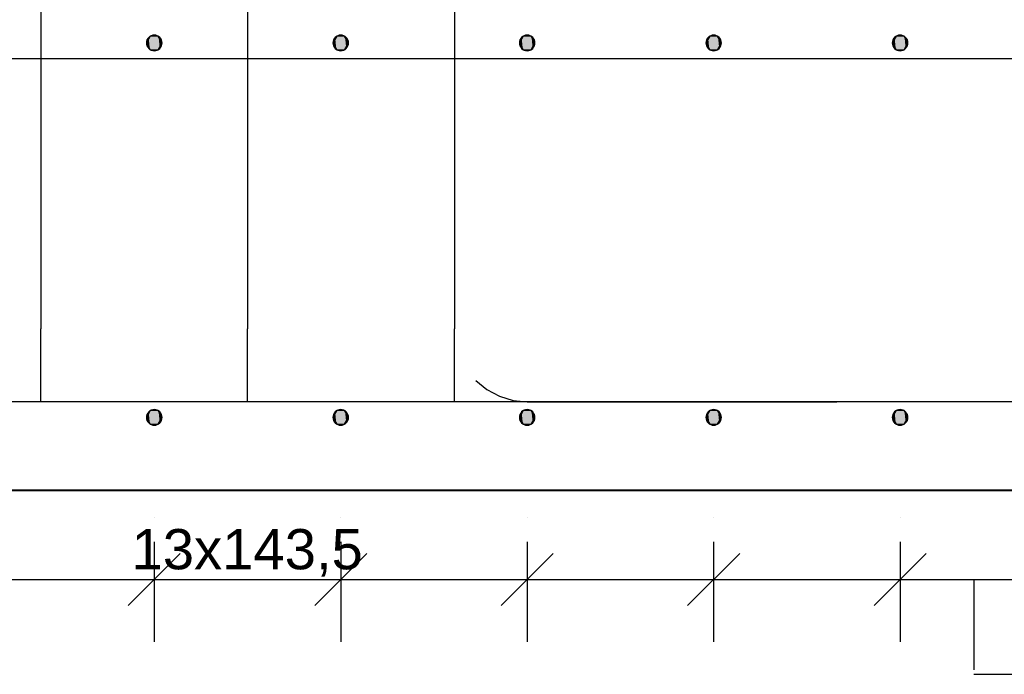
# Model space of a CAD drawing. Extents: x 68682 to 121374, y -47510 to -252.
# Tile 26 of 38: x 102433 to 104325, y -5708 to -4450. Entities that reach past the tile are written whole.
import ezdxf

# ---------------------------------------------------------------- set-up
doc = ezdxf.new("R2010")
doc.units = 0
doc.header["$LTSCALE"] = 1.125
doc.layers.add('--K_Fundamenty_lawy_przekroj', color=41, linetype='Continuous', lineweight=40)
doc.layers.add('--TW_Wymiary', color=1, linetype='Continuous')
doc.layers.add('BZ_PRETW', color=3, linetype='Continuous')
doc.styles.add('ISOCPEUR', font='arial.ttf', dxfattribs={"width": 0.8, "height": 150})

msp = doc.modelspace()

# ---------------------------------------------------------------- hatches: boundary and pattern name
at = {"layer": 'BZ_PRETW', "linetype": 'Continuous'}
for points in [[(102684.08, -4507.34), (102676.58, -4494.35), (102684.08, -4481.36)], [(102680.98, -4504.96), (102679.11, -4486.02), (102680.98, -4483.74)], [(102683.25, -4506.82), (102680.98, -4483.74), (102683.25, -4481.88)], [(102680.98, -4504.96), (102680.98, -4483.74), (102683.25, -4506.82)], [(102685.84, -4508.21), (102683.25, -4481.88), (102685.84, -4480.49)], [(102683.25, -4506.82), (102683.25, -4481.88), (102685.84, -4508.21)], [(102684.08, -4507.34), (102684.08, -4481.36), (102699.08, -4507.34)], [(102699.08, -4507.34), (102684.08, -4481.36), (102699.08, -4481.36)], [(102688.66, -4509.06), (102685.84, -4480.49), (102688.66, -4479.64)], [(102685.84, -4508.21), (102685.84, -4480.49), (102688.66, -4509.06)], [(102691.58, -4509.35), (102688.66, -4479.64), (102691.58, -4479.35)], [(102688.66, -4509.06), (102688.66, -4479.64), (102691.58, -4509.35)], [(102691.58, -4509.35), (102691.58, -4479.35), (102694.51, -4509.06)], [(102694.51, -4509.06), (102691.58, -4479.35), (102694.51, -4479.64)], [(102694.51, -4509.06), (102694.51, -4479.64), (102697.32, -4508.21)], [(102697.32, -4508.21), (102694.51, -4479.64), (102697.32, -4480.49)], [(102697.32, -4508.21), (102697.32, -4480.49), (102699.92, -4506.82)], [(102699.92, -4506.82), (102697.32, -4480.49), (102699.92, -4481.88)], [(102699.08, -4507.34), (102699.08, -4481.36), (102706.58, -4494.35)], [(102699.92, -4506.82), (102699.92, -4481.88), (102702.19, -4504.96)], [(102702.19, -4504.96), (102699.92, -4481.88), (102702.19, -4483.74)], [(102702.19, -4504.96), (102702.19, -4483.74), (102704.06, -4502.68)], [(102704.06, -4502.68), (102702.19, -4483.74), (102704.06, -4486.02)], [(103042.49, -4507.34), (103034.99, -4494.35), (103042.49, -4481.36)], [(103039.38, -4504.96), (103037.51, -4486.02), (103039.38, -4483.74)], [(103041.65, -4506.82), (103039.38, -4483.74), (103041.65, -4481.88)], [(103039.38, -4504.96), (103039.38, -4483.74), (103041.65, -4506.82)], [(103044.25, -4508.21), (103041.65, -4481.88), (103044.25, -4480.49)], [(103041.65, -4506.82), (103041.65, -4481.88), (103044.25, -4508.21)], [(103042.49, -4507.34), (103042.49, -4481.36), (103057.49, -4507.34)], [(103057.49, -4507.34), (103042.49, -4481.36), (103057.49, -4481.36)], [(103047.06, -4509.06), (103044.25, -4480.49), (103047.06, -4479.64)], [(103044.25, -4508.21), (103044.25, -4480.49), (103047.06, -4509.06)], [(103049.99, -4509.35), (103047.06, -4479.64), (103049.99, -4479.35)], [(103047.06, -4509.06), (103047.06, -4479.64), (103049.99, -4509.35)], [(103049.99, -4509.35), (103049.99, -4479.35), (103052.91, -4509.06)], [(103052.91, -4509.06), (103049.99, -4479.35), (103052.91, -4479.64)], [(103052.91, -4509.06), (103052.91, -4479.64), (103055.73, -4508.21)], [(103055.73, -4508.21), (103052.91, -4479.64), (103055.73, -4480.49)], [(103055.73, -4508.21), (103055.73, -4480.49), (103058.32, -4506.82)], [(103058.32, -4506.82), (103055.73, -4480.49), (103058.32, -4481.88)], [(103057.49, -4507.34), (103057.49, -4481.36), (103064.99, -4494.35)], [(103058.32, -4506.82), (103058.32, -4481.88), (103060.59, -4504.96)], [(103060.59, -4504.96), (103058.32, -4481.88), (103060.59, -4483.74)], [(103060.59, -4504.96), (103060.59, -4483.74), (103062.46, -4502.68)], [(103062.46, -4502.68), (103060.59, -4483.74), (103062.46, -4486.02)], [(103400.89, -4507.34), (103393.39, -4494.35), (103400.89, -4481.36)], [(103397.78, -4504.96), (103395.92, -4486.02), (103397.78, -4483.74)], [(103400.05, -4506.82), (103397.78, -4483.74), (103400.05, -4481.88)], [(103397.78, -4504.96), (103397.78, -4483.74), (103400.05, -4506.82)], [(103402.65, -4508.21), (103400.05, -4481.88), (103402.65, -4480.49)], [(103400.05, -4506.82), (103400.05, -4481.88), (103402.65, -4508.21)], [(103400.89, -4507.34), (103400.89, -4481.36), (103415.89, -4507.34)], [(103415.89, -4507.34), (103400.89, -4481.36), (103415.89, -4481.36)], [(103405.46, -4509.06), (103402.65, -4480.49), (103405.46, -4479.64)], [(103402.65, -4508.21), (103402.65, -4480.49), (103405.46, -4509.06)], [(103408.39, -4509.35), (103405.46, -4479.64), (103408.39, -4479.35)], [(103405.46, -4509.06), (103405.46, -4479.64), (103408.39, -4509.35)], [(103408.39, -4509.35), (103408.39, -4479.35), (103411.31, -4509.06)], [(103411.31, -4509.06), (103408.39, -4479.35), (103411.31, -4479.64)], [(103411.31, -4509.06), (103411.31, -4479.64), (103414.13, -4508.21)], [(103414.13, -4508.21), (103411.31, -4479.64), (103414.13, -4480.49)], [(103414.13, -4508.21), (103414.13, -4480.49), (103416.72, -4506.82)], [(103416.72, -4506.82), (103414.13, -4480.49), (103416.72, -4481.88)], [(103415.89, -4507.34), (103415.89, -4481.36), (103423.39, -4494.35)], [(103416.72, -4506.82), (103416.72, -4481.88), (103418.99, -4504.96)], [(103418.99, -4504.96), (103416.72, -4481.88), (103418.99, -4483.74)], [(103418.99, -4504.96), (103418.99, -4483.74), (103420.86, -4502.68)], [(103420.86, -4502.68), (103418.99, -4483.74), (103420.86, -4486.02)], [(103759.29, -4507.34), (103751.79, -4494.35), (103759.29, -4481.36)], [(103756.18, -4504.96), (103754.32, -4486.02), (103756.18, -4483.74)], [(103758.46, -4506.82), (103756.18, -4483.74), (103758.46, -4481.88)], [(103756.18, -4504.96), (103756.18, -4483.74), (103758.46, -4506.82)], [(103761.05, -4508.21), (103758.46, -4481.88), (103761.05, -4480.49)], [(103758.46, -4506.82), (103758.46, -4481.88), (103761.05, -4508.21)], [(103759.29, -4507.34), (103759.29, -4481.36), (103774.29, -4507.34)], [(103774.29, -4507.34), (103759.29, -4481.36), (103774.29, -4481.36)], [(103763.86, -4509.06), (103761.05, -4480.49), (103763.86, -4479.64)], [(103761.05, -4508.21), (103761.05, -4480.49), (103763.86, -4509.06)], [(103766.79, -4509.35), (103763.86, -4479.64), (103766.79, -4479.35)], [(103763.86, -4509.06), (103763.86, -4479.64), (103766.79, -4509.35)], [(103766.79, -4509.35), (103766.79, -4479.35), (103769.72, -4509.06)], [(103769.72, -4509.06), (103766.79, -4479.35), (103769.72, -4479.64)], [(103769.72, -4509.06), (103769.72, -4479.64), (103772.53, -4508.21)], [(103772.53, -4508.21), (103769.72, -4479.64), (103772.53, -4480.49)], [(103772.53, -4508.21), (103772.53, -4480.49), (103775.12, -4506.82)], [(103775.12, -4506.82), (103772.53, -4480.49), (103775.12, -4481.88)], [(103774.29, -4507.34), (103774.29, -4481.36), (103781.79, -4494.35)], [(103775.12, -4506.82), (103775.12, -4481.88), (103777.4, -4504.96)], [(103777.4, -4504.96), (103775.12, -4481.88), (103777.4, -4483.74)], [(103777.4, -4504.96), (103777.4, -4483.74), (103779.26, -4502.68)], [(103779.26, -4502.68), (103777.4, -4483.74), (103779.26, -4486.02)], [(104117.69, -4507.34), (104110.19, -4494.35), (104117.69, -4481.36)], [(104114.58, -4504.96), (104112.72, -4486.02), (104114.58, -4483.74)], [(104116.86, -4506.82), (104114.58, -4483.74), (104116.86, -4481.88)], [(104114.58, -4504.96), (104114.58, -4483.74), (104116.86, -4506.82)], [(104119.45, -4508.21), (104116.86, -4481.88), (104119.45, -4480.49)], [(104116.86, -4506.82), (104116.86, -4481.88), (104119.45, -4508.21)], [(104117.69, -4507.34), (104117.69, -4481.36), (104132.69, -4507.34)], [(104132.69, -4507.34), (104117.69, -4481.36), (104132.69, -4481.36)], [(104122.26, -4509.06), (104119.45, -4480.49), (104122.26, -4479.64)], [(104119.45, -4508.21), (104119.45, -4480.49), (104122.26, -4509.06)], [(104125.19, -4509.35), (104122.26, -4479.64), (104125.19, -4479.35)], [(104122.26, -4509.06), (104122.26, -4479.64), (104125.19, -4509.35)], [(104125.19, -4509.35), (104125.19, -4479.35), (104128.12, -4509.06)], [(104128.12, -4509.06), (104125.19, -4479.35), (104128.12, -4479.64)], [(104128.12, -4509.06), (104128.12, -4479.64), (104130.93, -4508.21)], [(104130.93, -4508.21), (104128.12, -4479.64), (104130.93, -4480.49)], [(104130.93, -4508.21), (104130.93, -4480.49), (104133.52, -4506.82)], [(104133.52, -4506.82), (104130.93, -4480.49), (104133.52, -4481.88)], [(104132.69, -4507.34), (104132.69, -4481.36), (104140.19, -4494.35)], [(104133.52, -4506.82), (104133.52, -4481.88), (104135.8, -4504.96)], [(104135.8, -4504.96), (104133.52, -4481.88), (104135.8, -4483.74)], [(104135.8, -4504.96), (104135.8, -4483.74), (104137.66, -4502.68)], [(104137.66, -4502.68), (104135.8, -4483.74), (104137.66, -4486.02)], [(102676.87, -4497.28), (102676.58, -4494.35), (102676.87, -4491.42)], [(102677.73, -4500.09), (102676.87, -4491.42), (102677.73, -4488.61)], [(102676.87, -4497.28), (102676.87, -4491.42), (102677.73, -4500.09)], [(102679.11, -4502.68), (102677.73, -4488.61), (102679.11, -4486.02)], [(102677.73, -4500.09), (102677.73, -4488.61), (102679.11, -4502.68)], [(102679.11, -4502.68), (102679.11, -4486.02), (102680.98, -4504.96)], [(102704.06, -4502.68), (102704.06, -4486.02), (102705.44, -4500.09)], [(102705.44, -4500.09), (102704.06, -4486.02), (102705.44, -4488.61)], [(102705.44, -4500.09), (102705.44, -4488.61), (102706.3, -4497.28)], [(102706.3, -4497.28), (102705.44, -4488.61), (102706.3, -4491.42)], [(102706.3, -4497.28), (102706.3, -4491.42), (102706.58, -4494.35)], [(103035.27, -4497.28), (103034.99, -4494.35), (103035.27, -4491.42)], [(103036.13, -4500.09), (103035.27, -4491.42), (103036.13, -4488.61)], [(103035.27, -4497.28), (103035.27, -4491.42), (103036.13, -4500.09)], [(103037.51, -4502.68), (103036.13, -4488.61), (103037.51, -4486.02)], [(103036.13, -4500.09), (103036.13, -4488.61), (103037.51, -4502.68)], [(103037.51, -4502.68), (103037.51, -4486.02), (103039.38, -4504.96)], [(103062.46, -4502.68), (103062.46, -4486.02), (103063.84, -4500.09)], [(103063.84, -4500.09), (103062.46, -4486.02), (103063.84, -4488.61)], [(103063.84, -4500.09), (103063.84, -4488.61), (103064.7, -4497.28)], [(103064.7, -4497.28), (103063.84, -4488.61), (103064.7, -4491.42)], [(103064.7, -4497.28), (103064.7, -4491.42), (103064.99, -4494.35)], [(103393.68, -4497.28), (103393.39, -4494.35), (103393.68, -4491.42)], [(103394.53, -4500.09), (103393.68, -4491.42), (103394.53, -4488.61)], [(103393.68, -4497.28), (103393.68, -4491.42), (103394.53, -4500.09)], [(103395.92, -4502.68), (103394.53, -4488.61), (103395.92, -4486.02)], [(103394.53, -4500.09), (103394.53, -4488.61), (103395.92, -4502.68)], [(103395.92, -4502.68), (103395.92, -4486.02), (103397.78, -4504.96)], [(103420.86, -4502.68), (103420.86, -4486.02), (103422.25, -4500.09)], [(103422.25, -4500.09), (103420.86, -4486.02), (103422.25, -4488.61)], [(103422.25, -4500.09), (103422.25, -4488.61), (103423.1, -4497.28)], [(103423.1, -4497.28), (103422.25, -4488.61), (103423.1, -4491.42)], [(103423.1, -4497.28), (103423.1, -4491.42), (103423.39, -4494.35)], [(103752.08, -4497.28), (103751.79, -4494.35), (103752.08, -4491.42)], [(103752.93, -4500.09), (103752.08, -4491.42), (103752.93, -4488.61)], [(103752.08, -4497.28), (103752.08, -4491.42), (103752.93, -4500.09)], [(103754.32, -4502.68), (103752.93, -4488.61), (103754.32, -4486.02)], [(103752.93, -4500.09), (103752.93, -4488.61), (103754.32, -4502.68)], [(103754.32, -4502.68), (103754.32, -4486.02), (103756.18, -4504.96)], [(103779.26, -4502.68), (103779.26, -4486.02), (103780.65, -4500.09)], [(103780.65, -4500.09), (103779.26, -4486.02), (103780.65, -4488.61)], [(103780.65, -4500.09), (103780.65, -4488.61), (103781.5, -4497.28)], [(103781.5, -4497.28), (103780.65, -4488.61), (103781.5, -4491.42)], [(103781.5, -4497.28), (103781.5, -4491.42), (103781.79, -4494.35)], [(104110.48, -4497.28), (104110.19, -4494.35), (104110.48, -4491.42)], [(104111.33, -4500.09), (104110.48, -4491.42), (104111.33, -4488.61)], [(104110.48, -4497.28), (104110.48, -4491.42), (104111.33, -4500.09)], [(104112.72, -4502.68), (104111.33, -4488.61), (104112.72, -4486.02)], [(104111.33, -4500.09), (104111.33, -4488.61), (104112.72, -4502.68)], [(104112.72, -4502.68), (104112.72, -4486.02), (104114.58, -4504.96)], [(104137.66, -4502.68), (104137.66, -4486.02), (104139.05, -4500.09)], [(104139.05, -4500.09), (104137.66, -4486.02), (104139.05, -4488.61)], [(104139.05, -4500.09), (104139.05, -4488.61), (104139.9, -4497.28)], [(104139.9, -4497.28), (104139.05, -4488.61), (104139.9, -4491.42)], [(104139.9, -4497.28), (104139.9, -4491.42), (104140.19, -4494.35)], [(102684.08, -5227.34), (102676.58, -5214.35), (102684.08, -5201.36)], [(102680.98, -5224.96), (102679.11, -5206.02), (102680.98, -5203.74)], [(102683.25, -5226.82), (102680.98, -5203.74), (102683.25, -5201.88)], [(102680.98, -5224.96), (102680.98, -5203.74), (102683.25, -5226.82)], [(102685.84, -5228.21), (102683.25, -5201.88), (102685.84, -5200.49)], [(102683.25, -5226.82), (102683.25, -5201.88), (102685.84, -5228.21)], [(102684.08, -5227.34), (102684.08, -5201.36), (102699.08, -5227.34)], [(102699.08, -5227.34), (102684.08, -5201.36), (102699.08, -5201.36)], [(102688.66, -5229.06), (102685.84, -5200.49), (102688.66, -5199.64)], [(102685.84, -5228.21), (102685.84, -5200.49), (102688.66, -5229.06)], [(102691.58, -5229.35), (102688.66, -5199.64), (102691.58, -5199.35)], [(102688.66, -5229.06), (102688.66, -5199.64), (102691.58, -5229.35)], [(102691.58, -5229.35), (102691.58, -5199.35), (102694.51, -5229.06)], [(102694.51, -5229.06), (102691.58, -5199.35), (102694.51, -5199.64)], [(102694.51, -5229.06), (102694.51, -5199.64), (102697.32, -5228.21)], [(102697.32, -5228.21), (102694.51, -5199.64), (102697.32, -5200.49)], [(102697.32, -5228.21), (102697.32, -5200.49), (102699.92, -5226.82)], [(102699.92, -5226.82), (102697.32, -5200.49), (102699.92, -5201.88)], [(102699.08, -5227.34), (102699.08, -5201.36), (102706.58, -5214.35)], [(102699.92, -5226.82), (102699.92, -5201.88), (102702.19, -5224.96)], [(102702.19, -5224.96), (102699.92, -5201.88), (102702.19, -5203.74)], [(102702.19, -5224.96), (102702.19, -5203.74), (102704.06, -5222.68)], [(102704.06, -5222.68), (102702.19, -5203.74), (102704.06, -5206.02)], [(103042.49, -5227.34), (103034.99, -5214.35), (103042.49, -5201.36)], [(103039.38, -5224.96), (103037.51, -5206.02), (103039.38, -5203.74)], [(103041.65, -5226.82), (103039.38, -5203.74), (103041.65, -5201.88)], [(103039.38, -5224.96), (103039.38, -5203.74), (103041.65, -5226.82)], [(103044.25, -5228.21), (103041.65, -5201.88), (103044.25, -5200.49)], [(103041.65, -5226.82), (103041.65, -5201.88), (103044.25, -5228.21)], [(103042.49, -5227.34), (103042.49, -5201.36), (103057.49, -5227.34)], [(103057.49, -5227.34), (103042.49, -5201.36), (103057.49, -5201.36)], [(103047.06, -5229.06), (103044.25, -5200.49), (103047.06, -5199.64)], [(103044.25, -5228.21), (103044.25, -5200.49), (103047.06, -5229.06)], [(103049.99, -5229.35), (103047.06, -5199.64), (103049.99, -5199.35)], [(103047.06, -5229.06), (103047.06, -5199.64), (103049.99, -5229.35)], [(103049.99, -5229.35), (103049.99, -5199.35), (103052.91, -5229.06)], [(103052.91, -5229.06), (103049.99, -5199.35), (103052.91, -5199.64)], [(103052.91, -5229.06), (103052.91, -5199.64), (103055.73, -5228.21)], [(103055.73, -5228.21), (103052.91, -5199.64), (103055.73, -5200.49)], [(103055.73, -5228.21), (103055.73, -5200.49), (103058.32, -5226.82)], [(103058.32, -5226.82), (103055.73, -5200.49), (103058.32, -5201.88)], [(103057.49, -5227.34), (103057.49, -5201.36), (103064.99, -5214.35)], [(103058.32, -5226.82), (103058.32, -5201.88), (103060.59, -5224.96)], [(103060.59, -5224.96), (103058.32, -5201.88), (103060.59, -5203.74)], [(103060.59, -5224.96), (103060.59, -5203.74), (103062.46, -5222.68)], [(103062.46, -5222.68), (103060.59, -5203.74), (103062.46, -5206.02)], [(103400.89, -5227.34), (103393.39, -5214.35), (103400.89, -5201.36)], [(103397.78, -5224.96), (103395.92, -5206.02), (103397.78, -5203.74)], [(103400.05, -5226.82), (103397.78, -5203.74), (103400.05, -5201.88)], [(103397.78, -5224.96), (103397.78, -5203.74), (103400.05, -5226.82)], [(103402.65, -5228.21), (103400.05, -5201.88), (103402.65, -5200.49)], [(103400.05, -5226.82), (103400.05, -5201.88), (103402.65, -5228.21)], [(103400.89, -5227.34), (103400.89, -5201.36), (103415.89, -5227.34)], [(103415.89, -5227.34), (103400.89, -5201.36), (103415.89, -5201.36)], [(103405.46, -5229.06), (103402.65, -5200.49), (103405.46, -5199.64)], [(103402.65, -5228.21), (103402.65, -5200.49), (103405.46, -5229.06)], [(103408.39, -5229.35), (103405.46, -5199.64), (103408.39, -5199.35)], [(103405.46, -5229.06), (103405.46, -5199.64), (103408.39, -5229.35)], [(103408.39, -5229.35), (103408.39, -5199.35), (103411.31, -5229.06)], [(103411.31, -5229.06), (103408.39, -5199.35), (103411.31, -5199.64)], [(103411.31, -5229.06), (103411.31, -5199.64), (103414.13, -5228.21)], [(103414.13, -5228.21), (103411.31, -5199.64), (103414.13, -5200.49)], [(103414.13, -5228.21), (103414.13, -5200.49), (103416.72, -5226.82)], [(103416.72, -5226.82), (103414.13, -5200.49), (103416.72, -5201.88)], [(103415.89, -5227.34), (103415.89, -5201.36), (103423.39, -5214.35)], [(103416.72, -5226.82), (103416.72, -5201.88), (103418.99, -5224.96)], [(103418.99, -5224.96), (103416.72, -5201.88), (103418.99, -5203.74)], [(103418.99, -5224.96), (103418.99, -5203.74), (103420.86, -5222.68)], [(103420.86, -5222.68), (103418.99, -5203.74), (103420.86, -5206.02)], [(103759.29, -5227.34), (103751.79, -5214.35), (103759.29, -5201.36)], [(103756.18, -5224.96), (103754.32, -5206.02), (103756.18, -5203.74)], [(103758.46, -5226.82), (103756.18, -5203.74), (103758.46, -5201.88)], [(103756.18, -5224.96), (103756.18, -5203.74), (103758.46, -5226.82)], [(103761.05, -5228.21), (103758.46, -5201.88), (103761.05, -5200.49)], [(103758.46, -5226.82), (103758.46, -5201.88), (103761.05, -5228.21)], [(103759.29, -5227.34), (103759.29, -5201.36), (103774.29, -5227.34)], [(103774.29, -5227.34), (103759.29, -5201.36), (103774.29, -5201.36)], [(103763.86, -5229.06), (103761.05, -5200.49), (103763.86, -5199.64)], [(103761.05, -5228.21), (103761.05, -5200.49), (103763.86, -5229.06)], [(103766.79, -5229.35), (103763.86, -5199.64), (103766.79, -5199.35)], [(103763.86, -5229.06), (103763.86, -5199.64), (103766.79, -5229.35)], [(103766.79, -5229.35), (103766.79, -5199.35), (103769.72, -5229.06)], [(103769.72, -5229.06), (103766.79, -5199.35), (103769.72, -5199.64)], [(103769.72, -5229.06), (103769.72, -5199.64), (103772.53, -5228.21)], [(103772.53, -5228.21), (103769.72, -5199.64), (103772.53, -5200.49)], [(103772.53, -5228.21), (103772.53, -5200.49), (103775.12, -5226.82)], [(103775.12, -5226.82), (103772.53, -5200.49), (103775.12, -5201.88)], [(103774.29, -5227.34), (103774.29, -5201.36), (103781.79, -5214.35)], [(103775.12, -5226.82), (103775.12, -5201.88), (103777.4, -5224.96)], [(103777.4, -5224.96), (103775.12, -5201.88), (103777.4, -5203.74)], [(103777.4, -5224.96), (103777.4, -5203.74), (103779.26, -5222.68)], [(103779.26, -5222.68), (103777.4, -5203.74), (103779.26, -5206.02)], [(104117.69, -5227.34), (104110.19, -5214.35), (104117.69, -5201.36)], [(104114.58, -5224.96), (104112.72, -5206.02), (104114.58, -5203.74)], [(104116.86, -5226.82), (104114.58, -5203.74), (104116.86, -5201.88)], [(104114.58, -5224.96), (104114.58, -5203.74), (104116.86, -5226.82)], [(104119.45, -5228.21), (104116.86, -5201.88), (104119.45, -5200.49)], [(104116.86, -5226.82), (104116.86, -5201.88), (104119.45, -5228.21)], [(104117.69, -5227.34), (104117.69, -5201.36), (104132.69, -5227.34)], [(104132.69, -5227.34), (104117.69, -5201.36), (104132.69, -5201.36)], [(104122.26, -5229.06), (104119.45, -5200.49), (104122.26, -5199.64)], [(104119.45, -5228.21), (104119.45, -5200.49), (104122.26, -5229.06)], [(104125.19, -5229.35), (104122.26, -5199.64), (104125.19, -5199.35)], [(104122.26, -5229.06), (104122.26, -5199.64), (104125.19, -5229.35)], [(104125.19, -5229.35), (104125.19, -5199.35), (104128.12, -5229.06)], [(104128.12, -5229.06), (104125.19, -5199.35), (104128.12, -5199.64)], [(104128.12, -5229.06), (104128.12, -5199.64), (104130.93, -5228.21)], [(104130.93, -5228.21), (104128.12, -5199.64), (104130.93, -5200.49)], [(104130.93, -5228.21), (104130.93, -5200.49), (104133.52, -5226.82)], [(104133.52, -5226.82), (104130.93, -5200.49), (104133.52, -5201.88)], [(104132.69, -5227.34), (104132.69, -5201.36), (104140.19, -5214.35)], [(104133.52, -5226.82), (104133.52, -5201.88), (104135.8, -5224.96)], [(104135.8, -5224.96), (104133.52, -5201.88), (104135.8, -5203.74)], [(104135.8, -5224.96), (104135.8, -5203.74), (104137.66, -5222.68)], [(104137.66, -5222.68), (104135.8, -5203.74), (104137.66, -5206.02)], [(102676.87, -5217.28), (102676.58, -5214.35), (102676.87, -5211.42)], [(102677.73, -5220.09), (102676.87, -5211.42), (102677.73, -5208.61)], [(102676.87, -5217.28), (102676.87, -5211.42), (102677.73, -5220.09)], [(102679.11, -5222.68), (102677.73, -5208.61), (102679.11, -5206.02)], [(102677.73, -5220.09), (102677.73, -5208.61), (102679.11, -5222.68)], [(102679.11, -5222.68), (102679.11, -5206.02), (102680.98, -5224.96)], [(102704.06, -5222.68), (102704.06, -5206.02), (102705.44, -5220.09)], [(102705.44, -5220.09), (102704.06, -5206.02), (102705.44, -5208.61)], [(102705.44, -5220.09), (102705.44, -5208.61), (102706.3, -5217.28)], [(102706.3, -5217.28), (102705.44, -5208.61), (102706.3, -5211.42)], [(102706.3, -5217.28), (102706.3, -5211.42), (102706.58, -5214.35)], [(103035.27, -5217.28), (103034.99, -5214.35), (103035.27, -5211.42)], [(103036.13, -5220.09), (103035.27, -5211.42), (103036.13, -5208.61)], [(103035.27, -5217.28), (103035.27, -5211.42), (103036.13, -5220.09)], [(103037.51, -5222.68), (103036.13, -5208.61), (103037.51, -5206.02)], [(103036.13, -5220.09), (103036.13, -5208.61), (103037.51, -5222.68)], [(103037.51, -5222.68), (103037.51, -5206.02), (103039.38, -5224.96)], [(103062.46, -5222.68), (103062.46, -5206.02), (103063.84, -5220.09)], [(103063.84, -5220.09), (103062.46, -5206.02), (103063.84, -5208.61)], [(103063.84, -5220.09), (103063.84, -5208.61), (103064.7, -5217.28)], [(103064.7, -5217.28), (103063.84, -5208.61), (103064.7, -5211.42)], [(103064.7, -5217.28), (103064.7, -5211.42), (103064.99, -5214.35)], [(103393.68, -5217.28), (103393.39, -5214.35), (103393.68, -5211.42)], [(103394.53, -5220.09), (103393.68, -5211.42), (103394.53, -5208.61)], [(103393.68, -5217.28), (103393.68, -5211.42), (103394.53, -5220.09)], [(103395.92, -5222.68), (103394.53, -5208.61), (103395.92, -5206.02)], [(103394.53, -5220.09), (103394.53, -5208.61), (103395.92, -5222.68)], [(103395.92, -5222.68), (103395.92, -5206.02), (103397.78, -5224.96)], [(103420.86, -5222.68), (103420.86, -5206.02), (103422.25, -5220.09)], [(103422.25, -5220.09), (103420.86, -5206.02), (103422.25, -5208.61)], [(103422.25, -5220.09), (103422.25, -5208.61), (103423.1, -5217.28)], [(103423.1, -5217.28), (103422.25, -5208.61), (103423.1, -5211.42)], [(103423.1, -5217.28), (103423.1, -5211.42), (103423.39, -5214.35)], [(103752.08, -5217.28), (103751.79, -5214.35), (103752.08, -5211.42)], [(103752.93, -5220.09), (103752.08, -5211.42), (103752.93, -5208.61)], [(103752.08, -5217.28), (103752.08, -5211.42), (103752.93, -5220.09)], [(103754.32, -5222.68), (103752.93, -5208.61), (103754.32, -5206.02)], [(103752.93, -5220.09), (103752.93, -5208.61), (103754.32, -5222.68)], [(103754.32, -5222.68), (103754.32, -5206.02), (103756.18, -5224.96)], [(103779.26, -5222.68), (103779.26, -5206.02), (103780.65, -5220.09)], [(103780.65, -5220.09), (103779.26, -5206.02), (103780.65, -5208.61)], [(103780.65, -5220.09), (103780.65, -5208.61), (103781.5, -5217.28)], [(103781.5, -5217.28), (103780.65, -5208.61), (103781.5, -5211.42)], [(103781.5, -5217.28), (103781.5, -5211.42), (103781.79, -5214.35)], [(104110.48, -5217.28), (104110.19, -5214.35), (104110.48, -5211.42)], [(104111.33, -5220.09), (104110.48, -5211.42), (104111.33, -5208.61)], [(104110.48, -5217.28), (104110.48, -5211.42), (104111.33, -5220.09)], [(104112.72, -5222.68), (104111.33, -5208.61), (104112.72, -5206.02)], [(104111.33, -5220.09), (104111.33, -5208.61), (104112.72, -5222.68)], [(104112.72, -5222.68), (104112.72, -5206.02), (104114.58, -5224.96)], [(104137.66, -5222.68), (104137.66, -5206.02), (104139.05, -5220.09)], [(104139.05, -5220.09), (104137.66, -5206.02), (104139.05, -5208.61)], [(104139.05, -5220.09), (104139.05, -5208.61), (104139.9, -5217.28)], [(104139.9, -5217.28), (104139.05, -5208.61), (104139.9, -5211.42)], [(104139.9, -5217.28), (104139.9, -5211.42), (104140.19, -5214.35)]]:
    msp.add_hatch(color=256, dxfattribs=at).paths.add_polyline_path(points)

# ---------------------------------------------------------------- linework, layer by layer
at = {"layer": '--K_Fundamenty_lawy_przekroj'}
msp.add_line((100371.07, -5354.35), (105371.07, -5354.35), dxfattribs=at)
at = {"layer": '--TW_Wymiary'}
for p, q in [((102691.58, -5406.1), (102691.58, -5406.1)), ((102691.58, -5406.1), (102691.58, -5406.1)), ((103049.99, -5406.1), (103049.99, -5406.1)), ((103049.99, -5406.1), (103049.99, -5406.1)), ((103408.39, -5406.1), (103408.39, -5406.1)), ((103408.39, -5406.1), (103408.39, -5406.1)), ((103766.79, -5406.1), (103766.79, -5406.1)), ((103766.79, -5406.1), (103766.79, -5406.1)), ((104125.19, -5406.1), (104125.19, -5406.1)), ((104125.19, -5406.1), (104125.19, -5406.1)), ((102691.58, -5453.72), (102691.58, -5646.1)), ((102691.58, -5453.72), (102691.58, -5646.1)), ((103049.99, -5453.72), (103049.99, -5646.1)), ((103049.99, -5453.72), (103049.99, -5646.1)), ((103408.39, -5453.72), (103408.39, -5646.1)), ((103408.39, -5453.72), (103408.39, -5646.1)), ((103766.79, -5453.72), (103766.79, -5646.1)), ((103766.79, -5453.72), (103766.79, -5646.1)), ((104125.19, -5453.72), (104125.19, -5646.1)), ((104125.19, -5453.72), (104125.19, -5646.1)), ((102741.58, -5476.1), (102641.58, -5576.1)), ((102641.58, -5576.1), (102741.58, -5476.1)), ((103099.99, -5476.1), (102999.99, -5576.1)), ((102999.99, -5576.1), (103099.99, -5476.1)), ((103458.39, -5476.1), (103358.39, -5576.1)), ((103358.39, -5576.1), (103458.39, -5476.1)), ((103816.79, -5476.1), (103716.79, -5576.1)), ((103716.79, -5576.1), (103816.79, -5476.1)), ((104175.19, -5476.1), (104075.19, -5576.1)), ((104075.19, -5576.1), (104175.19, -5476.1)), ((100541.17, -5526.1), (105200.4, -5526.1)), ((102333.18, -5526.1), (102691.58, -5526.1)), ((102691.58, -5526.1), (103049.99, -5526.1)), ((102691.58, -5526.1), (102691.58, -5526.1)), ((103049.99, -5526.1), (103408.39, -5526.1)), ((103049.99, -5526.1), (103049.99, -5526.1)), ((103408.39, -5526.1), (103766.79, -5526.1)), ((103408.39, -5526.1), (103408.39, -5526.1)), ((103766.79, -5526.1), (104125.19, -5526.1)), ((103766.79, -5526.1), (103766.79, -5526.1)), ((104125.19, -5526.1), (104483.59, -5526.1)), ((104125.19, -5526.1), (104125.19, -5526.1)), ((104266.63, -5526.1), (104266.63, -5699.99)), ((104266.63, -5708.36), (104920.9, -5708.36))]:
    msp.add_line(p, q, dxfattribs=at)
at = {"layer": 'BZ_PRETW', "linetype": 'Continuous'}
for p, q in [((102473.57, -3421.65), (102473.57, -5044.35)), ((102473.57, -3437.29), (102473.57, -5044.35)), ((102871.07, -3437.29), (102871.07, -5044.35)), ((103268.57, -3437.29), (103268.57, -5044.35)), ((103268.57, -3437.29), (103268.57, -5044.35)), ((102684.08, -4481.36), (102676.58, -4494.35)), ((102680.98, -4483.74), (102679.11, -4486.02)), ((102683.25, -4481.88), (102680.98, -4483.74)), ((102685.84, -4480.49), (102683.25, -4481.88)), ((102699.08, -4481.36), (102684.08, -4481.36)), ((102688.66, -4479.64), (102685.84, -4480.49)), ((102691.58, -4479.35), (102688.66, -4479.64)), ((102694.51, -4479.64), (102691.58, -4479.35)), ((102697.32, -4480.49), (102694.51, -4479.64)), ((102699.92, -4481.88), (102697.32, -4480.49)), ((102706.58, -4494.35), (102699.08, -4481.36)), ((102702.19, -4483.74), (102699.92, -4481.88)), ((102704.06, -4486.02), (102702.19, -4483.74)), ((103042.49, -4481.36), (103034.99, -4494.35)), ((103039.38, -4483.74), (103037.51, -4486.02)), ((103041.65, -4481.88), (103039.38, -4483.74)), ((103044.25, -4480.49), (103041.65, -4481.88)), ((103057.49, -4481.36), (103042.49, -4481.36)), ((103047.06, -4479.64), (103044.25, -4480.49)), ((103049.99, -4479.35), (103047.06, -4479.64)), ((103052.91, -4479.64), (103049.99, -4479.35)), ((103055.73, -4480.49), (103052.91, -4479.64)), ((103058.32, -4481.88), (103055.73, -4480.49)), ((103064.99, -4494.35), (103057.49, -4481.36)), ((103060.59, -4483.74), (103058.32, -4481.88)), ((103062.46, -4486.02), (103060.59, -4483.74)), ((103400.89, -4481.36), (103393.39, -4494.35)), ((103397.78, -4483.74), (103395.92, -4486.02)), ((103400.05, -4481.88), (103397.78, -4483.74)), ((103402.65, -4480.49), (103400.05, -4481.88)), ((103415.89, -4481.36), (103400.89, -4481.36)), ((103405.46, -4479.64), (103402.65, -4480.49)), ((103408.39, -4479.35), (103405.46, -4479.64)), ((103411.31, -4479.64), (103408.39, -4479.35)), ((103414.13, -4480.49), (103411.31, -4479.64)), ((103416.72, -4481.88), (103414.13, -4480.49)), ((103423.39, -4494.35), (103415.89, -4481.36)), ((103418.99, -4483.74), (103416.72, -4481.88)), ((103420.86, -4486.02), (103418.99, -4483.74)), ((103759.29, -4481.36), (103751.79, -4494.35)), ((103756.18, -4483.74), (103754.32, -4486.02)), ((103758.46, -4481.88), (103756.18, -4483.74)), ((103761.05, -4480.49), (103758.46, -4481.88)), ((103774.29, -4481.36), (103759.29, -4481.36)), ((103763.86, -4479.64), (103761.05, -4480.49)), ((103766.79, -4479.35), (103763.86, -4479.64)), ((103769.72, -4479.64), (103766.79, -4479.35)), ((103772.53, -4480.49), (103769.72, -4479.64)), ((103775.12, -4481.88), (103772.53, -4480.49)), ((103781.79, -4494.35), (103774.29, -4481.36)), ((103777.4, -4483.74), (103775.12, -4481.88)), ((103779.26, -4486.02), (103777.4, -4483.74)), ((104117.69, -4481.36), (104110.19, -4494.35)), ((104114.58, -4483.74), (104112.72, -4486.02)), ((104116.86, -4481.88), (104114.58, -4483.74)), ((104119.45, -4480.49), (104116.86, -4481.88)), ((104132.69, -4481.36), (104117.69, -4481.36)), ((104122.26, -4479.64), (104119.45, -4480.49)), ((104125.19, -4479.35), (104122.26, -4479.64)), ((104128.12, -4479.64), (104125.19, -4479.35)), ((104130.93, -4480.49), (104128.12, -4479.64)), ((104133.52, -4481.88), (104130.93, -4480.49)), ((104140.19, -4494.35), (104132.69, -4481.36)), ((104135.8, -4483.74), (104133.52, -4481.88)), ((104137.66, -4486.02), (104135.8, -4483.74)), ((102676.87, -4491.42), (102676.58, -4494.35)), ((102676.58, -4494.35), (102676.87, -4497.28)), ((102676.58, -4494.35), (102684.08, -4507.34)), ((102677.73, -4488.61), (102676.87, -4491.42)), ((102676.87, -4497.28), (102677.73, -4500.09)), ((102679.11, -4486.02), (102677.73, -4488.61)), ((102677.73, -4500.09), (102679.11, -4502.68)), ((102679.11, -4502.68), (102680.98, -4504.96)), ((102699.08, -4507.34), (102706.58, -4494.35)), ((102702.19, -4504.96), (102704.06, -4502.68)), ((102705.44, -4488.61), (102704.06, -4486.02)), ((102704.06, -4502.68), (102705.44, -4500.09)), ((102706.3, -4491.42), (102705.44, -4488.61)), ((102705.44, -4500.09), (102706.3, -4497.28)), ((102706.58, -4494.35), (102706.3, -4491.42)), ((102706.3, -4497.28), (102706.58, -4494.35)), ((103035.27, -4491.42), (103034.99, -4494.35)), ((103034.99, -4494.35), (103035.27, -4497.28)), ((103034.99, -4494.35), (103042.49, -4507.34)), ((103036.13, -4488.61), (103035.27, -4491.42)), ((103035.27, -4497.28), (103036.13, -4500.09)), ((103037.51, -4486.02), (103036.13, -4488.61)), ((103036.13, -4500.09), (103037.51, -4502.68)), ((103037.51, -4502.68), (103039.38, -4504.96)), ((103057.49, -4507.34), (103064.99, -4494.35)), ((103060.59, -4504.96), (103062.46, -4502.68)), ((103063.84, -4488.61), (103062.46, -4486.02)), ((103062.46, -4502.68), (103063.84, -4500.09)), ((103064.7, -4491.42), (103063.84, -4488.61)), ((103063.84, -4500.09), (103064.7, -4497.28)), ((103064.99, -4494.35), (103064.7, -4491.42)), ((103064.7, -4497.28), (103064.99, -4494.35)), ((103393.68, -4491.42), (103393.39, -4494.35)), ((103393.39, -4494.35), (103393.68, -4497.28)), ((103393.39, -4494.35), (103400.89, -4507.34)), ((103394.53, -4488.61), (103393.68, -4491.42)), ((103393.68, -4497.28), (103394.53, -4500.09)), ((103395.92, -4486.02), (103394.53, -4488.61)), ((103394.53, -4500.09), (103395.92, -4502.68)), ((103395.92, -4502.68), (103397.78, -4504.96)), ((103415.89, -4507.34), (103423.39, -4494.35)), ((103418.99, -4504.96), (103420.86, -4502.68)), ((103422.25, -4488.61), (103420.86, -4486.02)), ((103420.86, -4502.68), (103422.25, -4500.09)), ((103423.1, -4491.42), (103422.25, -4488.61)), ((103422.25, -4500.09), (103423.1, -4497.28)), ((103423.39, -4494.35), (103423.1, -4491.42)), ((103423.1, -4497.28), (103423.39, -4494.35)), ((103752.08, -4491.42), (103751.79, -4494.35)), ((103751.79, -4494.35), (103752.08, -4497.28)), ((103751.79, -4494.35), (103759.29, -4507.34)), ((103752.93, -4488.61), (103752.08, -4491.42)), ((103752.08, -4497.28), (103752.93, -4500.09)), ((103754.32, -4486.02), (103752.93, -4488.61)), ((103752.93, -4500.09), (103754.32, -4502.68)), ((103754.32, -4502.68), (103756.18, -4504.96)), ((103774.29, -4507.34), (103781.79, -4494.35)), ((103777.4, -4504.96), (103779.26, -4502.68)), ((103780.65, -4488.61), (103779.26, -4486.02)), ((103779.26, -4502.68), (103780.65, -4500.09)), ((103781.5, -4491.42), (103780.65, -4488.61)), ((103780.65, -4500.09), (103781.5, -4497.28)), ((103781.79, -4494.35), (103781.5, -4491.42)), ((103781.5, -4497.28), (103781.79, -4494.35)), ((104110.48, -4491.42), (104110.19, -4494.35)), ((104110.19, -4494.35), (104110.48, -4497.28)), ((104110.19, -4494.35), (104117.69, -4507.34)), ((104111.33, -4488.61), (104110.48, -4491.42)), ((104110.48, -4497.28), (104111.33, -4500.09)), ((104112.72, -4486.02), (104111.33, -4488.61)), ((104111.33, -4500.09), (104112.72, -4502.68)), ((104112.72, -4502.68), (104114.58, -4504.96)), ((104132.69, -4507.34), (104140.19, -4494.35)), ((104135.8, -4504.96), (104137.66, -4502.68)), ((104139.05, -4488.61), (104137.66, -4486.02)), ((104137.66, -4502.68), (104139.05, -4500.09)), ((104139.9, -4491.42), (104139.05, -4488.61)), ((104139.05, -4500.09), (104139.9, -4497.28)), ((104140.19, -4494.35), (104139.9, -4491.42)), ((104139.9, -4497.28), (104140.19, -4494.35)), ((102680.98, -4504.96), (102683.25, -4506.82)), ((102683.25, -4506.82), (102685.84, -4508.21)), ((102684.08, -4507.34), (102699.08, -4507.34)), ((102685.84, -4508.21), (102688.66, -4509.06)), ((102688.66, -4509.06), (102691.58, -4509.35)), ((102691.58, -4509.35), (102694.51, -4509.06)), ((102694.51, -4509.06), (102697.32, -4508.21)), ((102697.32, -4508.21), (102699.92, -4506.82)), ((102699.92, -4506.82), (102702.19, -4504.96)), ((103039.38, -4504.96), (103041.65, -4506.82)), ((103041.65, -4506.82), (103044.25, -4508.21)), ((103042.49, -4507.34), (103057.49, -4507.34)), ((103044.25, -4508.21), (103047.06, -4509.06)), ((103047.06, -4509.06), (103049.99, -4509.35)), ((103049.99, -4509.35), (103052.91, -4509.06)), ((103052.91, -4509.06), (103055.73, -4508.21)), ((103055.73, -4508.21), (103058.32, -4506.82)), ((103058.32, -4506.82), (103060.59, -4504.96)), ((103397.78, -4504.96), (103400.05, -4506.82)), ((103400.05, -4506.82), (103402.65, -4508.21)), ((103400.89, -4507.34), (103415.89, -4507.34)), ((103402.65, -4508.21), (103405.46, -4509.06)), ((103405.46, -4509.06), (103408.39, -4509.35)), ((103408.39, -4509.35), (103411.31, -4509.06)), ((103411.31, -4509.06), (103414.13, -4508.21)), ((103414.13, -4508.21), (103416.72, -4506.82)), ((103416.72, -4506.82), (103418.99, -4504.96)), ((103756.18, -4504.96), (103758.46, -4506.82)), ((103758.46, -4506.82), (103761.05, -4508.21)), ((103759.29, -4507.34), (103774.29, -4507.34)), ((103761.05, -4508.21), (103763.86, -4509.06)), ((103763.86, -4509.06), (103766.79, -4509.35)), ((103766.79, -4509.35), (103769.72, -4509.06)), ((103769.72, -4509.06), (103772.53, -4508.21)), ((103772.53, -4508.21), (103775.12, -4506.82)), ((103775.12, -4506.82), (103777.4, -4504.96)), ((104114.58, -4504.96), (104116.86, -4506.82)), ((104116.86, -4506.82), (104119.45, -4508.21)), ((104117.69, -4507.34), (104132.69, -4507.34)), ((104119.45, -4508.21), (104122.26, -4509.06)), ((104122.26, -4509.06), (104125.19, -4509.35)), ((104125.19, -4509.35), (104128.12, -4509.06)), ((104128.12, -4509.06), (104130.93, -4508.21)), ((104130.93, -4508.21), (104133.52, -4506.82)), ((104133.52, -4506.82), (104135.8, -4504.96)), ((100586.07, -4524.35), (105156.07, -4524.35)), ((102473.57, -5184.35), (102473.57, -5044.35)), ((102871.07, -5184.35), (102871.07, -5044.35)), ((103268.57, -5184.35), (103268.57, -5044.35)), ((103309.57, -5143.35), (103330.79, -5160.76)), ((103330.79, -5160.76), (103354.99, -5173.69)), ((105156.07, -5184.35), (100586.07, -5184.35)), ((103354.99, -5173.69), (103381.25, -5181.66)), ((103381.25, -5181.66), (103408.57, -5184.35)), ((103408.57, -5184.35), (104003.57, -5184.35)), ((102684.08, -5201.36), (102676.58, -5214.35)), ((102680.98, -5203.74), (102679.11, -5206.02)), ((102683.25, -5201.88), (102680.98, -5203.74)), ((102685.84, -5200.49), (102683.25, -5201.88)), ((102699.08, -5201.36), (102684.08, -5201.36)), ((102688.66, -5199.64), (102685.84, -5200.49)), ((102691.58, -5199.35), (102688.66, -5199.64)), ((102694.51, -5199.64), (102691.58, -5199.35)), ((102697.32, -5200.49), (102694.51, -5199.64)), ((102699.92, -5201.88), (102697.32, -5200.49)), ((102706.58, -5214.35), (102699.08, -5201.36)), ((102702.19, -5203.74), (102699.92, -5201.88)), ((102704.06, -5206.02), (102702.19, -5203.74)), ((103042.49, -5201.36), (103034.99, -5214.35)), ((103039.38, -5203.74), (103037.51, -5206.02)), ((103041.65, -5201.88), (103039.38, -5203.74)), ((103044.25, -5200.49), (103041.65, -5201.88)), ((103057.49, -5201.36), (103042.49, -5201.36)), ((103047.06, -5199.64), (103044.25, -5200.49)), ((103049.99, -5199.35), (103047.06, -5199.64)), ((103052.91, -5199.64), (103049.99, -5199.35)), ((103055.73, -5200.49), (103052.91, -5199.64)), ((103058.32, -5201.88), (103055.73, -5200.49)), ((103064.99, -5214.35), (103057.49, -5201.36)), ((103060.59, -5203.74), (103058.32, -5201.88)), ((103062.46, -5206.02), (103060.59, -5203.74)), ((103400.89, -5201.36), (103393.39, -5214.35)), ((103397.78, -5203.74), (103395.92, -5206.02)), ((103400.05, -5201.88), (103397.78, -5203.74)), ((103402.65, -5200.49), (103400.05, -5201.88)), ((103415.89, -5201.36), (103400.89, -5201.36)), ((103405.46, -5199.64), (103402.65, -5200.49)), ((103408.39, -5199.35), (103405.46, -5199.64)), ((103411.31, -5199.64), (103408.39, -5199.35)), ((103414.13, -5200.49), (103411.31, -5199.64)), ((103416.72, -5201.88), (103414.13, -5200.49)), ((103423.39, -5214.35), (103415.89, -5201.36)), ((103418.99, -5203.74), (103416.72, -5201.88)), ((103420.86, -5206.02), (103418.99, -5203.74)), ((103759.29, -5201.36), (103751.79, -5214.35)), ((103756.18, -5203.74), (103754.32, -5206.02)), ((103758.46, -5201.88), (103756.18, -5203.74)), ((103761.05, -5200.49), (103758.46, -5201.88)), ((103774.29, -5201.36), (103759.29, -5201.36)), ((103763.86, -5199.64), (103761.05, -5200.49)), ((103766.79, -5199.35), (103763.86, -5199.64)), ((103769.72, -5199.64), (103766.79, -5199.35)), ((103772.53, -5200.49), (103769.72, -5199.64)), ((103775.12, -5201.88), (103772.53, -5200.49)), ((103781.79, -5214.35), (103774.29, -5201.36)), ((103777.4, -5203.74), (103775.12, -5201.88)), ((103779.26, -5206.02), (103777.4, -5203.74)), ((104117.69, -5201.36), (104110.19, -5214.35)), ((104114.58, -5203.74), (104112.72, -5206.02)), ((104116.86, -5201.88), (104114.58, -5203.74)), ((104119.45, -5200.49), (104116.86, -5201.88)), ((104132.69, -5201.36), (104117.69, -5201.36)), ((104122.26, -5199.64), (104119.45, -5200.49)), ((104125.19, -5199.35), (104122.26, -5199.64)), ((104128.12, -5199.64), (104125.19, -5199.35)), ((104130.93, -5200.49), (104128.12, -5199.64)), ((104133.52, -5201.88), (104130.93, -5200.49)), ((104140.19, -5214.35), (104132.69, -5201.36)), ((104135.8, -5203.74), (104133.52, -5201.88)), ((104137.66, -5206.02), (104135.8, -5203.74)), ((102676.87, -5211.42), (102676.58, -5214.35)), ((102676.58, -5214.35), (102676.87, -5217.28)), ((102676.58, -5214.35), (102684.08, -5227.34)), ((102677.73, -5208.61), (102676.87, -5211.42)), ((102676.87, -5217.28), (102677.73, -5220.09)), ((102679.11, -5206.02), (102677.73, -5208.61)), ((102677.73, -5220.09), (102679.11, -5222.68)), ((102679.11, -5222.68), (102680.98, -5224.96)), ((102699.08, -5227.34), (102706.58, -5214.35)), ((102702.19, -5224.96), (102704.06, -5222.68)), ((102705.44, -5208.61), (102704.06, -5206.02)), ((102704.06, -5222.68), (102705.44, -5220.09)), ((102706.3, -5211.42), (102705.44, -5208.61)), ((102705.44, -5220.09), (102706.3, -5217.28)), ((102706.58, -5214.35), (102706.3, -5211.42)), ((102706.3, -5217.28), (102706.58, -5214.35)), ((103035.27, -5211.42), (103034.99, -5214.35)), ((103034.99, -5214.35), (103035.27, -5217.28)), ((103034.99, -5214.35), (103042.49, -5227.34)), ((103036.13, -5208.61), (103035.27, -5211.42)), ((103035.27, -5217.28), (103036.13, -5220.09)), ((103037.51, -5206.02), (103036.13, -5208.61)), ((103036.13, -5220.09), (103037.51, -5222.68)), ((103037.51, -5222.68), (103039.38, -5224.96)), ((103057.49, -5227.34), (103064.99, -5214.35)), ((103060.59, -5224.96), (103062.46, -5222.68)), ((103063.84, -5208.61), (103062.46, -5206.02)), ((103062.46, -5222.68), (103063.84, -5220.09)), ((103064.7, -5211.42), (103063.84, -5208.61)), ((103063.84, -5220.09), (103064.7, -5217.28)), ((103064.99, -5214.35), (103064.7, -5211.42)), ((103064.7, -5217.28), (103064.99, -5214.35)), ((103393.68, -5211.42), (103393.39, -5214.35)), ((103393.39, -5214.35), (103393.68, -5217.28)), ((103393.39, -5214.35), (103400.89, -5227.34)), ((103394.53, -5208.61), (103393.68, -5211.42)), ((103393.68, -5217.28), (103394.53, -5220.09)), ((103395.92, -5206.02), (103394.53, -5208.61)), ((103394.53, -5220.09), (103395.92, -5222.68)), ((103395.92, -5222.68), (103397.78, -5224.96)), ((103415.89, -5227.34), (103423.39, -5214.35)), ((103418.99, -5224.96), (103420.86, -5222.68)), ((103422.25, -5208.61), (103420.86, -5206.02)), ((103420.86, -5222.68), (103422.25, -5220.09)), ((103423.1, -5211.42), (103422.25, -5208.61)), ((103422.25, -5220.09), (103423.1, -5217.28)), ((103423.39, -5214.35), (103423.1, -5211.42)), ((103423.1, -5217.28), (103423.39, -5214.35)), ((103752.08, -5211.42), (103751.79, -5214.35)), ((103751.79, -5214.35), (103752.08, -5217.28)), ((103751.79, -5214.35), (103759.29, -5227.34)), ((103752.93, -5208.61), (103752.08, -5211.42)), ((103752.08, -5217.28), (103752.93, -5220.09)), ((103754.32, -5206.02), (103752.93, -5208.61)), ((103752.93, -5220.09), (103754.32, -5222.68)), ((103754.32, -5222.68), (103756.18, -5224.96)), ((103774.29, -5227.34), (103781.79, -5214.35)), ((103777.4, -5224.96), (103779.26, -5222.68)), ((103780.65, -5208.61), (103779.26, -5206.02)), ((103779.26, -5222.68), (103780.65, -5220.09)), ((103781.5, -5211.42), (103780.65, -5208.61)), ((103780.65, -5220.09), (103781.5, -5217.28)), ((103781.79, -5214.35), (103781.5, -5211.42)), ((103781.5, -5217.28), (103781.79, -5214.35)), ((104110.48, -5211.42), (104110.19, -5214.35)), ((104110.19, -5214.35), (104110.48, -5217.28)), ((104110.19, -5214.35), (104117.69, -5227.34)), ((104111.33, -5208.61), (104110.48, -5211.42)), ((104110.48, -5217.28), (104111.33, -5220.09)), ((104112.72, -5206.02), (104111.33, -5208.61)), ((104111.33, -5220.09), (104112.72, -5222.68)), ((104112.72, -5222.68), (104114.58, -5224.96)), ((104132.69, -5227.34), (104140.19, -5214.35)), ((104135.8, -5224.96), (104137.66, -5222.68)), ((104139.05, -5208.61), (104137.66, -5206.02)), ((104137.66, -5222.68), (104139.05, -5220.09)), ((104139.9, -5211.42), (104139.05, -5208.61)), ((104139.05, -5220.09), (104139.9, -5217.28)), ((104140.19, -5214.35), (104139.9, -5211.42)), ((104139.9, -5217.28), (104140.19, -5214.35)), ((102680.98, -5224.96), (102683.25, -5226.82)), ((102683.25, -5226.82), (102685.84, -5228.21)), ((102684.08, -5227.34), (102699.08, -5227.34)), ((102685.84, -5228.21), (102688.66, -5229.06)), ((102688.66, -5229.06), (102691.58, -5229.35)), ((102691.58, -5229.35), (102694.51, -5229.06)), ((102694.51, -5229.06), (102697.32, -5228.21)), ((102697.32, -5228.21), (102699.92, -5226.82)), ((102699.92, -5226.82), (102702.19, -5224.96)), ((103039.38, -5224.96), (103041.65, -5226.82)), ((103041.65, -5226.82), (103044.25, -5228.21)), ((103042.49, -5227.34), (103057.49, -5227.34)), ((103044.25, -5228.21), (103047.06, -5229.06)), ((103047.06, -5229.06), (103049.99, -5229.35)), ((103049.99, -5229.35), (103052.91, -5229.06)), ((103052.91, -5229.06), (103055.73, -5228.21)), ((103055.73, -5228.21), (103058.32, -5226.82)), ((103058.32, -5226.82), (103060.59, -5224.96)), ((103397.78, -5224.96), (103400.05, -5226.82)), ((103400.05, -5226.82), (103402.65, -5228.21)), ((103400.89, -5227.34), (103415.89, -5227.34)), ((103402.65, -5228.21), (103405.46, -5229.06)), ((103405.46, -5229.06), (103408.39, -5229.35)), ((103408.39, -5229.35), (103411.31, -5229.06)), ((103411.31, -5229.06), (103414.13, -5228.21)), ((103414.13, -5228.21), (103416.72, -5226.82)), ((103416.72, -5226.82), (103418.99, -5224.96)), ((103756.18, -5224.96), (103758.46, -5226.82)), ((103758.46, -5226.82), (103761.05, -5228.21)), ((103759.29, -5227.34), (103774.29, -5227.34)), ((103761.05, -5228.21), (103763.86, -5229.06)), ((103763.86, -5229.06), (103766.79, -5229.35)), ((103766.79, -5229.35), (103769.72, -5229.06)), ((103769.72, -5229.06), (103772.53, -5228.21)), ((103772.53, -5228.21), (103775.12, -5226.82)), ((103775.12, -5226.82), (103777.4, -5224.96)), ((104114.58, -5224.96), (104116.86, -5226.82)), ((104116.86, -5226.82), (104119.45, -5228.21)), ((104117.69, -5227.34), (104132.69, -5227.34)), ((104119.45, -5228.21), (104122.26, -5229.06)), ((104122.26, -5229.06), (104125.19, -5229.35)), ((104125.19, -5229.35), (104128.12, -5229.06)), ((104128.12, -5229.06), (104130.93, -5228.21)), ((104130.93, -5228.21), (104133.52, -5226.82)), ((104133.52, -5226.82), (104135.8, -5224.96))]:
    msp.add_line(p, q, dxfattribs=at)

# ---------------------------------------------------------------- texts
at = {"layer": '--TW_Wymiary', "style": 'ISOCPEUR'}
msp.add_text('13x143,5', height=77.344, dxfattribs=at).set_placement((102648.03, -5506.41))

doc.saveas('drawing.dxf')
